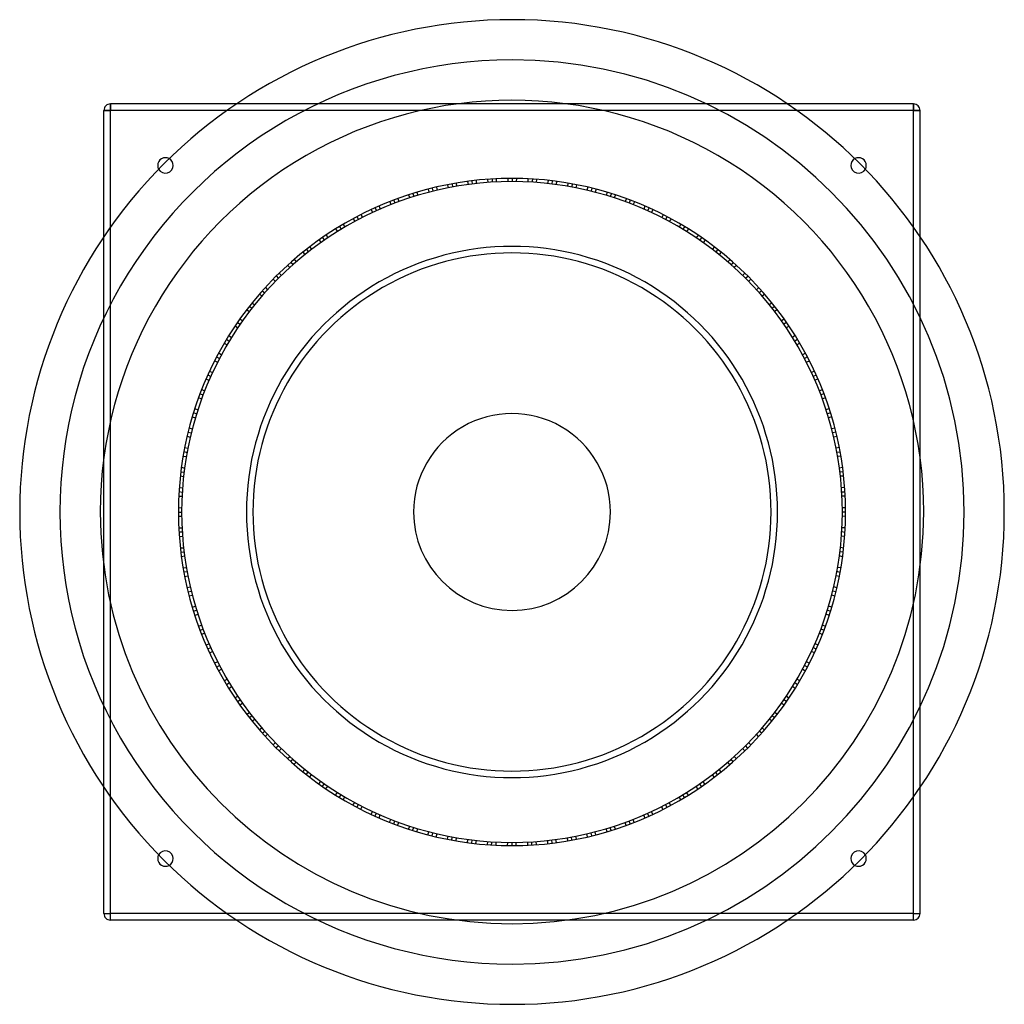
# Model space of a CAD drawing. Header units: millimetres. Extents: x -380 to 380, y -380 to 380.
import ezdxf

# ---------------------------------------------------------------- set-up
doc = ezdxf.new("R2010")
doc.units = ezdxf.units.MM
doc.layers.add('HIDDEN', color=7, linetype='Continuous')
doc.layers.add('THICK', color=7, linetype='Continuous')

msp = doc.modelspace()

# ---------------------------------------------------------------- linework, layer by layer
at = {"layer": 'HIDDEN'}
for p, q in [((-310, 315), (-310, 315)), ((-310, 310), (-310, 315)), ((212.54, 315), (-212.54, 315)), ((310, 315), (310, 315)), ((310, 310), (310, 315)), ((-315, 310), (-310, 310)), ((-315, 310), (-315, 310)), ((-310, -310), (-310, 310)), ((310, 310), (-310, 310)), ((219.77, 310), (-219.77, 310)), ((310, -310), (310, 310)), ((310, 310), (315, 310)), ((315, 310), (315, 310)), ((-58.19, 250.84), (-57.89, 248.34)), ((-58.19, 250.84), (-57.89, 248.34)), ((-49.76, 252.65), (-49.16, 250.22)), ((-49.76, 252.65), (-49.16, 250.22)), ((-49.76, 252.65), (-49.16, 250.22)), ((-46.25, 253.31), (-45.95, 250.83)), ((-46.25, 253.31), (-45.95, 250.83)), ((-46.25, 253.31), (-45.95, 250.83)), ((-46.25, 253.31), (-45.95, 250.83)), ((-43.07, 253.87), (-42.77, 251.39)), ((-43.07, 253.87), (-42.77, 251.39)), ((-43.07, 253.87), (-42.77, 251.39)), ((-34.24, 255.21), (-33.94, 252.73)), ((-34.24, 255.21), (-33.94, 252.73)), ((-31.04, 255.62), (-30.74, 253.14)), ((-31.04, 255.62), (-30.74, 253.14)), ((-31.04, 255.62), (-30.74, 253.14)), ((-31.04, 255.62), (-30.74, 253.14)), ((-31.04, 255.62), (-30.74, 253.14)), ((-31.04, 255.62), (-30.74, 253.14)), ((-27.54, 256.02), (-27.54, 253.51)), ((-27.54, 256.02), (-27.54, 253.51)), ((-18.94, 256.8), (-18.64, 254.32)), ((-18.94, 256.8), (-18.64, 254.32)), ((-18.94, 256.8), (-18.64, 254.32)), ((-15.38, 257.04), (-15.38, 254.54)), ((-15.38, 257.04), (-15.38, 254.54)), ((-15.38, 257.04), (-15.38, 254.54)), ((-15.38, 257.04), (-15.38, 254.54)), ((-12.15, 257.21), (-12.15, 254.71)), ((-12.15, 257.21), (-12.15, 254.71)), ((-12.15, 257.21), (-12.15, 254.71)), ((-3.23, 257.48), (-3.23, 254.98)), ((-3.23, 257.48), (-3.23, 254.98)), ((0, 257.5), (0, 255)), ((0, 257.5), (0, 255)), ((0, 257.5), (0, 255)), ((0, 257.5), (0, 255)), ((0, 257.5), (0, 255)), ((0, 257.5), (0, 255)), ((3.53, 257.48), (3.22, 254.98)), ((3.53, 257.48), (3.22, 254.98)), ((12.15, 257.21), (12.15, 254.71)), ((12.15, 257.21), (12.15, 254.71)), ((12.15, 257.21), (12.15, 254.71)), ((15.71, 257.02), (15.41, 254.53)), ((15.71, 257.02), (15.41, 254.53)), ((15.71, 257.02), (15.41, 254.53)), ((15.71, 257.02), (15.41, 254.53)), ((18.94, 256.8), (18.64, 254.32)), ((18.94, 256.8), (18.64, 254.32)), ((18.94, 256.8), (18.64, 254.32)), ((27.83, 255.99), (27.53, 253.51)), ((27.83, 255.99), (27.53, 253.51)), ((31.04, 255.62), (30.74, 253.14)), ((31.04, 255.62), (30.74, 253.14)), ((31.04, 255.62), (30.74, 253.14)), ((31.04, 255.62), (30.74, 253.14)), ((31.04, 255.62), (30.74, 253.14)), ((31.04, 255.62), (30.74, 253.14)), ((34.54, 255.17), (33.93, 252.73)), ((34.54, 255.17), (33.93, 252.73)), ((43.07, 253.87), (42.77, 251.39)), ((43.07, 253.87), (42.77, 251.39)), ((43.07, 253.87), (42.77, 251.39)), ((46.58, 253.25), (45.98, 250.82)), ((46.58, 253.25), (45.98, 250.82)), ((46.58, 253.25), (45.98, 250.82)), ((46.58, 253.25), (45.98, 250.82)), ((49.76, 252.65), (49.16, 250.22)), ((49.76, 252.65), (49.16, 250.22)), ((49.76, 252.65), (49.16, 250.22)), ((-79.85, 244.81), (-78.96, 242.47)), ((-79.85, 244.81), (-78.96, 242.47)), ((-79.85, 244.81), (-78.96, 242.47)), ((-76.45, 245.89), (-75.85, 243.46)), ((-76.45, 245.89), (-75.85, 243.46)), ((-76.45, 245.89), (-75.85, 243.46)), ((-76.45, 245.89), (-75.85, 243.46)), ((-73.35, 246.83), (-72.76, 244.4)), ((-73.35, 246.83), (-72.76, 244.4)), ((-73.35, 246.83), (-72.76, 244.4)), ((-64.76, 249.22), (-64.16, 246.8)), ((-64.76, 249.22), (-64.16, 246.8)), ((-61.62, 250.02), (-61.03, 247.59)), ((-61.62, 250.02), (-61.03, 247.59)), ((-61.62, 250.02), (-61.03, 247.59)), ((-61.62, 250.02), (-61.03, 247.59)), ((-61.62, 250.02), (-61.03, 247.59)), ((-61.62, 250.02), (-61.03, 247.59)), ((58.48, 250.77), (57.88, 248.34)), ((58.48, 250.77), (57.88, 248.34)), ((61.62, 250.02), (61.03, 247.59)), ((61.62, 250.02), (61.03, 247.59)), ((61.62, 250.02), (61.03, 247.59)), ((61.62, 250.02), (61.03, 247.59)), ((61.62, 250.02), (61.03, 247.59)), ((61.62, 250.02), (61.03, 247.59)), ((65.04, 249.15), (64.15, 246.8)), ((65.04, 249.15), (64.15, 246.8)), ((73.35, 246.83), (72.76, 244.4)), ((73.35, 246.83), (72.76, 244.4)), ((73.35, 246.83), (72.76, 244.4)), ((76.76, 245.79), (75.88, 243.45)), ((76.76, 245.79), (75.88, 243.45)), ((76.76, 245.79), (75.88, 243.45)), ((76.76, 245.79), (75.88, 243.45)), ((79.85, 244.81), (78.96, 242.47)), ((79.85, 244.81), (78.96, 242.47)), ((79.85, 244.81), (78.96, 242.47)), ((-102.57, 236.19), (-101.68, 233.85)), ((-102.57, 236.19), (-101.68, 233.85)), ((-102.57, 236.19), (-101.68, 233.85)), ((-94.32, 239.6), (-93.44, 237.26)), ((-94.32, 239.6), (-93.44, 237.26)), ((-91.31, 240.77), (-90.42, 238.43)), ((-91.31, 240.77), (-90.42, 238.43)), ((-91.31, 240.77), (-90.42, 238.43)), ((-91.31, 240.77), (-90.42, 238.43)), ((-91.31, 240.77), (-90.42, 238.43)), ((-91.31, 240.77), (-90.42, 238.43)), ((-88.01, 241.99), (-87.4, 239.55)), ((-88.01, 241.99), (-87.4, 239.55)), ((88.28, 241.89), (87.4, 239.56)), ((88.28, 241.89), (87.4, 239.56)), ((91.31, 240.77), (90.42, 238.43)), ((91.31, 240.77), (90.42, 238.43)), ((91.31, 240.77), (90.42, 238.43)), ((91.31, 240.77), (90.42, 238.43)), ((91.31, 240.77), (90.42, 238.43)), ((91.31, 240.77), (90.42, 238.43)), ((94.6, 239.49), (93.43, 237.27)), ((94.6, 239.49), (93.43, 237.27)), ((102.57, 236.19), (101.68, 233.85)), ((102.57, 236.19), (101.68, 233.85)), ((102.57, 236.19), (101.68, 233.85)), ((-119.67, 228), (-118.5, 225.79)), ((-119.67, 228), (-118.5, 225.79)), ((-119.67, 228), (-118.5, 225.79)), ((-119.67, 228), (-118.5, 225.79)), ((-119.67, 228), (-118.5, 225.79)), ((-119.67, 228), (-118.5, 225.79)), ((-116.53, 229.62), (-115.64, 227.27)), ((-116.53, 229.62), (-115.64, 227.27)), ((-108.77, 233.4), (-107.61, 231.18)), ((-108.77, 233.4), (-107.61, 231.18)), ((-108.77, 233.4), (-107.61, 231.18)), ((-105.53, 234.88), (-104.64, 232.54)), ((-105.53, 234.88), (-104.64, 232.54)), ((-105.53, 234.88), (-104.64, 232.54)), ((-105.53, 234.88), (-104.64, 232.54)), ((105.83, 234.75), (104.67, 232.53)), ((105.83, 234.75), (104.67, 232.53)), ((105.83, 234.75), (104.67, 232.53)), ((105.83, 234.75), (104.67, 232.53)), ((108.77, 233.4), (107.61, 231.18)), ((108.77, 233.4), (107.61, 231.18)), ((108.77, 233.4), (107.61, 231.18)), ((116.8, 229.49), (115.63, 227.27)), ((116.8, 229.49), (115.63, 227.27)), ((119.67, 228), (118.5, 225.79)), ((119.67, 228), (118.5, 225.79)), ((119.67, 228), (118.5, 225.79)), ((119.67, 228), (118.5, 225.79)), ((119.67, 228), (118.5, 225.79)), ((119.67, 228), (118.5, 225.79)), ((-133.07, 220.45), (-131.91, 218.23)), ((-133.07, 220.45), (-131.91, 218.23)), ((-133.07, 220.45), (-131.91, 218.23)), ((-133.07, 220.45), (-131.91, 218.23)), ((-130.29, 222.1), (-129.13, 219.89)), ((-130.29, 222.1), (-129.13, 219.89)), ((-130.29, 222.1), (-129.13, 219.89)), ((-122.52, 226.49), (-121.36, 224.27)), ((-122.52, 226.49), (-121.36, 224.27)), ((122.78, 226.35), (121.35, 224.28)), ((122.78, 226.35), (121.35, 224.28)), ((130.29, 222.1), (129.13, 219.89)), ((130.29, 222.1), (129.13, 219.89)), ((130.29, 222.1), (129.13, 219.89)), ((-310, -219.77), (-310, 219.77)), ((-143.36, 213.9), (-142.19, 211.67)), ((-143.36, 213.9), (-142.19, 211.67)), ((-136.11, 218.59), (-134.69, 216.53)), ((-136.11, 218.59), (-134.69, 216.53)), ((-136.11, 218.59), (-134.69, 216.53)), ((133.36, 220.28), (131.93, 218.22)), ((133.36, 220.28), (131.93, 218.22)), ((133.36, 220.28), (131.93, 218.22)), ((133.36, 220.28), (131.93, 218.22)), ((136.11, 218.59), (134.69, 216.53)), ((136.11, 218.59), (134.69, 216.53)), ((136.11, 218.59), (134.69, 216.53)), ((143.61, 213.74), (142.19, 211.68)), ((143.61, 213.74), (142.19, 211.68)), ((310, -219.77), (310, 219.77)), ((-315, -212.54), (-315, 212.54)), ((-148.92, 210.07), (-147.5, 208.01)), ((-148.92, 210.07), (-147.5, 208.01)), ((-146.28, 211.92), (-144.86, 209.86)), ((-146.28, 211.92), (-144.86, 209.86)), ((-146.28, 211.92), (-144.86, 209.86)), ((-146.28, 211.92), (-144.86, 209.86)), ((-146.28, 211.92), (-144.86, 209.86)), ((-146.28, 211.92), (-144.86, 209.86)), ((146.28, 211.92), (144.86, 209.86)), ((146.28, 211.92), (144.86, 209.86)), ((146.28, 211.92), (144.86, 209.86)), ((146.28, 211.92), (144.86, 209.86)), ((146.28, 211.92), (144.86, 209.86)), ((146.28, 211.92), (144.86, 209.86)), ((149.16, 209.9), (147.5, 208.01)), ((149.16, 209.9), (147.5, 208.01)), ((315, -212.54), (315, 212.54)), ((-161.47, 200.59), (-159.81, 198.71)), ((-161.47, 200.59), (-159.81, 198.71)), ((-161.47, 200.59), (-159.81, 198.71)), ((-158.68, 202.8), (-157.25, 200.74)), ((-158.68, 202.8), (-157.25, 200.74)), ((-158.68, 202.8), (-157.25, 200.74)), ((-158.68, 202.8), (-157.25, 200.74)), ((-156.11, 204.78), (-154.69, 202.72)), ((-156.11, 204.78), (-154.69, 202.72)), ((-156.11, 204.78), (-154.69, 202.72)), ((156.11, 204.78), (154.69, 202.72)), ((156.11, 204.78), (154.69, 202.72)), ((156.11, 204.78), (154.69, 202.72)), ((158.93, 202.6), (157.27, 200.72)), ((158.93, 202.6), (157.27, 200.72)), ((158.93, 202.6), (157.27, 200.72)), ((158.93, 202.6), (157.27, 200.72)), ((161.47, 200.59), (159.81, 198.71)), ((161.47, 200.59), (159.81, 198.71)), ((161.47, 200.59), (159.81, 198.71)), ((-173.16, 190.58), (-171.5, 188.71)), ((-173.16, 190.58), (-171.5, 188.71)), ((-170.75, 192.74), (-169.1, 190.87)), ((-170.75, 192.74), (-169.1, 190.87)), ((-170.75, 192.74), (-169.1, 190.87)), ((-170.75, 192.74), (-169.1, 190.87)), ((-170.75, 192.74), (-169.1, 190.87)), ((-170.75, 192.74), (-169.1, 190.87)), ((-168.1, 195.06), (-166.67, 192.99)), ((-168.1, 195.06), (-166.67, 192.99)), ((168.32, 194.87), (166.66, 193)), ((168.32, 194.87), (166.66, 193)), ((170.75, 192.74), (169.1, 190.87)), ((170.75, 192.74), (169.1, 190.87)), ((170.75, 192.74), (169.1, 190.87)), ((170.75, 192.74), (169.1, 190.87)), ((170.75, 192.74), (169.1, 190.87)), ((170.75, 192.74), (169.1, 190.87)), ((173.38, 190.39), (171.49, 188.72)), ((173.38, 190.39), (171.49, 188.72)), ((-179.66, 184.47), (-178, 182.59)), ((-179.66, 184.47), (-178, 182.59)), ((-179.66, 184.47), (-178, 182.59)), ((179.66, 184.47), (178, 182.59)), ((179.66, 184.47), (178, 182.59)), ((179.66, 184.47), (178, 182.59)), ((-184.47, 179.66), (-182.59, 178)), ((-184.47, 179.66), (-182.59, 178)), ((-184.47, 179.66), (-182.59, 178)), ((-181.96, 182.2), (-180.3, 180.32)), ((-181.96, 182.2), (-180.3, 180.32)), ((-181.96, 182.2), (-180.3, 180.32)), ((-181.96, 182.2), (-180.3, 180.32)), ((182.2, 181.96), (180.32, 180.3)), ((182.2, 181.96), (180.32, 180.3)), ((182.2, 181.96), (180.32, 180.3)), ((182.2, 181.96), (180.32, 180.3)), ((184.47, 179.66), (182.59, 178)), ((184.47, 179.66), (182.59, 178)), ((184.47, 179.66), (182.59, 178)), ((-194.87, 168.32), (-193, 166.66)), ((-194.87, 168.32), (-193, 166.66)), ((-192.74, 170.75), (-190.87, 169.1)), ((-192.74, 170.75), (-190.87, 169.1)), ((-192.74, 170.75), (-190.87, 169.1)), ((-192.74, 170.75), (-190.87, 169.1)), ((-192.74, 170.75), (-190.87, 169.1)), ((-192.74, 170.75), (-190.87, 169.1)), ((-190.39, 173.38), (-188.72, 171.49)), ((-190.39, 173.38), (-188.72, 171.49)), ((190.58, 173.16), (188.71, 171.5)), ((190.58, 173.16), (188.71, 171.5)), ((192.74, 170.75), (190.87, 169.1)), ((192.74, 170.75), (190.87, 169.1)), ((192.74, 170.75), (190.87, 169.1)), ((192.74, 170.75), (190.87, 169.1)), ((192.74, 170.75), (190.87, 169.1)), ((192.74, 170.75), (190.87, 169.1)), ((195.06, 168.1), (192.99, 166.67)), ((195.06, 168.1), (192.99, 166.67)), ((-200.59, 161.47), (-198.71, 159.81)), ((-200.59, 161.47), (-198.71, 159.81)), ((-200.59, 161.47), (-198.71, 159.81)), ((200.59, 161.47), (198.71, 159.81)), ((200.59, 161.47), (198.71, 159.81)), ((200.59, 161.47), (198.71, 159.81)), ((-204.78, 156.11), (-202.72, 154.69)), ((-204.78, 156.11), (-202.72, 154.69)), ((-204.78, 156.11), (-202.72, 154.69)), ((-202.6, 158.93), (-200.72, 157.27)), ((-202.6, 158.93), (-200.72, 157.27)), ((-202.6, 158.93), (-200.72, 157.27)), ((-202.6, 158.93), (-200.72, 157.27)), ((202.8, 158.68), (200.74, 157.25)), ((202.8, 158.68), (200.74, 157.25)), ((202.8, 158.68), (200.74, 157.25)), ((202.8, 158.68), (200.74, 157.25)), ((204.78, 156.11), (202.72, 154.69)), ((204.78, 156.11), (202.72, 154.69)), ((204.78, 156.11), (202.72, 154.69)), ((-211.92, 146.28), (-209.86, 144.86)), ((-211.92, 146.28), (-209.86, 144.86)), ((-211.92, 146.28), (-209.86, 144.86)), ((-211.92, 146.28), (-209.86, 144.86)), ((-211.92, 146.28), (-209.86, 144.86)), ((-211.92, 146.28), (-209.86, 144.86)), ((-209.9, 149.16), (-208.01, 147.5)), ((-209.9, 149.16), (-208.01, 147.5)), ((210.07, 148.92), (208.01, 147.5)), ((210.07, 148.92), (208.01, 147.5)), ((211.92, 146.28), (209.86, 144.86)), ((211.92, 146.28), (209.86, 144.86)), ((211.92, 146.28), (209.86, 144.86)), ((211.92, 146.28), (209.86, 144.86)), ((211.92, 146.28), (209.86, 144.86)), ((211.92, 146.28), (209.86, 144.86)), ((-213.74, 143.61), (-211.68, 142.19)), ((-213.74, 143.61), (-211.68, 142.19)), ((213.9, 143.36), (211.67, 142.19)), ((213.9, 143.36), (211.67, 142.19)), ((-222.1, 130.29), (-219.89, 129.13)), ((-222.1, 130.29), (-219.89, 129.13)), ((-222.1, 130.29), (-219.89, 129.13)), ((-220.28, 133.36), (-218.22, 131.93)), ((-220.28, 133.36), (-218.22, 131.93)), ((-220.28, 133.36), (-218.22, 131.93)), ((-220.28, 133.36), (-218.22, 131.93)), ((-218.59, 136.11), (-216.53, 134.69)), ((-218.59, 136.11), (-216.53, 134.69)), ((-218.59, 136.11), (-216.53, 134.69)), ((218.59, 136.11), (216.53, 134.69)), ((218.59, 136.11), (216.53, 134.69)), ((218.59, 136.11), (216.53, 134.69)), ((220.45, 133.07), (218.23, 131.91)), ((220.45, 133.07), (218.23, 131.91)), ((220.45, 133.07), (218.23, 131.91)), ((220.45, 133.07), (218.23, 131.91)), ((222.1, 130.29), (219.89, 129.13)), ((222.1, 130.29), (219.89, 129.13)), ((222.1, 130.29), (219.89, 129.13)), ((-226.35, 122.78), (-224.28, 121.35)), ((-226.35, 122.78), (-224.28, 121.35)), ((226.49, 122.52), (224.27, 121.36)), ((226.49, 122.52), (224.27, 121.36)), ((-229.49, 116.8), (-227.27, 115.63)), ((-229.49, 116.8), (-227.27, 115.63)), ((-228, 119.67), (-225.79, 118.5)), ((-228, 119.67), (-225.79, 118.5)), ((-228, 119.67), (-225.79, 118.5)), ((-228, 119.67), (-225.79, 118.5)), ((-228, 119.67), (-225.79, 118.5)), ((-228, 119.67), (-225.79, 118.5)), ((228, 119.67), (225.79, 118.5)), ((228, 119.67), (225.79, 118.5)), ((228, 119.67), (225.79, 118.5)), ((228, 119.67), (225.79, 118.5)), ((228, 119.67), (225.79, 118.5)), ((228, 119.67), (225.79, 118.5)), ((229.62, 116.53), (227.27, 115.64)), ((229.62, 116.53), (227.27, 115.64)), ((-233.4, 108.77), (-231.18, 107.61)), ((-233.4, 108.77), (-231.18, 107.61)), ((-233.4, 108.77), (-231.18, 107.61)), ((233.4, 108.77), (231.18, 107.61)), ((233.4, 108.77), (231.18, 107.61)), ((233.4, 108.77), (231.18, 107.61)), ((-236.19, 102.57), (-233.85, 101.68)), ((-236.19, 102.57), (-233.85, 101.68)), ((-236.19, 102.57), (-233.85, 101.68)), ((-234.75, 105.83), (-232.53, 104.67)), ((-234.75, 105.83), (-232.53, 104.67)), ((-234.75, 105.83), (-232.53, 104.67)), ((-234.75, 105.83), (-232.53, 104.67)), ((234.88, 105.53), (232.54, 104.64)), ((234.88, 105.53), (232.54, 104.64)), ((234.88, 105.53), (232.54, 104.64)), ((234.88, 105.53), (232.54, 104.64)), ((236.19, 102.57), (233.85, 101.68)), ((236.19, 102.57), (233.85, 101.68)), ((236.19, 102.57), (233.85, 101.68)), ((-240.77, 91.31), (-238.43, 90.42)), ((-240.77, 91.31), (-238.43, 90.42)), ((-240.77, 91.31), (-238.43, 90.42)), ((-240.77, 91.31), (-238.43, 90.42)), ((-240.77, 91.31), (-238.43, 90.42)), ((-240.77, 91.31), (-238.43, 90.42)), ((-239.49, 94.6), (-237.27, 93.43)), ((-239.49, 94.6), (-237.27, 93.43)), ((239.6, 94.32), (237.26, 93.44)), ((239.6, 94.32), (237.26, 93.44)), ((240.77, 91.31), (238.43, 90.42)), ((240.77, 91.31), (238.43, 90.42)), ((240.77, 91.31), (238.43, 90.42)), ((240.77, 91.31), (238.43, 90.42)), ((240.77, 91.31), (238.43, 90.42)), ((240.77, 91.31), (238.43, 90.42)), ((-241.89, 88.28), (-239.56, 87.4)), ((-241.89, 88.28), (-239.56, 87.4)), ((241.99, 88.01), (239.55, 87.4)), ((241.99, 88.01), (239.55, 87.4)), ((-245.79, 76.76), (-243.45, 75.88)), ((-245.79, 76.76), (-243.45, 75.88)), ((-245.79, 76.76), (-243.45, 75.88)), ((-245.79, 76.76), (-243.45, 75.88)), ((-244.81, 79.85), (-242.47, 78.96)), ((-244.81, 79.85), (-242.47, 78.96)), ((-244.81, 79.85), (-242.47, 78.96)), ((244.81, 79.85), (242.47, 78.96)), ((244.81, 79.85), (242.47, 78.96)), ((244.81, 79.85), (242.47, 78.96)), ((245.89, 76.45), (243.46, 75.85)), ((245.89, 76.45), (243.46, 75.85)), ((245.89, 76.45), (243.46, 75.85)), ((245.89, 76.45), (243.46, 75.85)), ((-246.83, 73.35), (-244.4, 72.76)), ((-246.83, 73.35), (-244.4, 72.76)), ((-246.83, 73.35), (-244.4, 72.76)), ((246.83, 73.35), (244.4, 72.76)), ((246.83, 73.35), (244.4, 72.76)), ((246.83, 73.35), (244.4, 72.76)), ((-250.02, 61.62), (-247.59, 61.03)), ((-250.02, 61.62), (-247.59, 61.03)), ((-250.02, 61.62), (-247.59, 61.03)), ((-250.02, 61.62), (-247.59, 61.03)), ((-250.02, 61.62), (-247.59, 61.03)), ((-250.02, 61.62), (-247.59, 61.03)), ((-249.15, 65.04), (-246.8, 64.15)), ((-249.15, 65.04), (-246.8, 64.15)), ((249.22, 64.76), (246.8, 64.16)), ((249.22, 64.76), (246.8, 64.16)), ((250.02, 61.62), (247.59, 61.03)), ((250.02, 61.62), (247.59, 61.03)), ((250.02, 61.62), (247.59, 61.03)), ((250.02, 61.62), (247.59, 61.03)), ((250.02, 61.62), (247.59, 61.03)), ((250.02, 61.62), (247.59, 61.03)), ((-250.77, 58.48), (-248.34, 57.88)), ((-250.77, 58.48), (-248.34, 57.88)), ((250.84, 58.19), (248.34, 57.89)), ((250.84, 58.19), (248.34, 57.89)), ((-253.25, 46.58), (-250.82, 45.98)), ((-253.25, 46.58), (-250.82, 45.98)), ((-253.25, 46.58), (-250.82, 45.98)), ((-253.25, 46.58), (-250.82, 45.98)), ((-252.65, 49.76), (-250.22, 49.16)), ((-252.65, 49.76), (-250.22, 49.16)), ((-252.65, 49.76), (-250.22, 49.16)), ((252.65, 49.76), (250.22, 49.16)), ((252.65, 49.76), (250.22, 49.16)), ((252.65, 49.76), (250.22, 49.16)), ((253.31, 46.25), (250.83, 45.95)), ((253.31, 46.25), (250.83, 45.95)), ((253.31, 46.25), (250.83, 45.95)), ((253.31, 46.25), (250.83, 45.95)), ((-253.87, 43.07), (-251.39, 42.77)), ((-253.87, 43.07), (-251.39, 42.77)), ((-253.87, 43.07), (-251.39, 42.77)), ((253.87, 43.07), (251.39, 42.77)), ((253.87, 43.07), (251.39, 42.77)), ((253.87, 43.07), (251.39, 42.77)), ((-255.62, 31.04), (-253.14, 30.74)), ((-255.62, 31.04), (-253.14, 30.74)), ((-255.62, 31.04), (-253.14, 30.74)), ((-255.62, 31.04), (-253.14, 30.74)), ((-255.62, 31.04), (-253.14, 30.74)), ((-255.62, 31.04), (-253.14, 30.74)), ((-255.17, 34.54), (-252.73, 33.93)), ((-255.17, 34.54), (-252.73, 33.93)), ((255.21, 34.24), (252.73, 33.94)), ((255.21, 34.24), (252.73, 33.94)), ((255.62, 31.04), (253.14, 30.74)), ((255.62, 31.04), (253.14, 30.74)), ((255.62, 31.04), (253.14, 30.74)), ((255.62, 31.04), (253.14, 30.74)), ((255.62, 31.04), (253.14, 30.74)), ((255.62, 31.04), (253.14, 30.74)), ((-255.99, 27.83), (-253.51, 27.53)), ((-255.99, 27.83), (-253.51, 27.53)), ((256.02, 27.54), (253.51, 27.54)), ((256.02, 27.54), (253.51, 27.54)), ((-257.02, 15.71), (-254.53, 15.41)), ((-257.02, 15.71), (-254.53, 15.41)), ((-257.02, 15.71), (-254.53, 15.41)), ((-257.02, 15.71), (-254.53, 15.41)), ((-256.8, 18.94), (-254.32, 18.64)), ((-256.8, 18.94), (-254.32, 18.64)), ((-256.8, 18.94), (-254.32, 18.64)), ((256.8, 18.94), (254.32, 18.64)), ((256.8, 18.94), (254.32, 18.64)), ((256.8, 18.94), (254.32, 18.64)), ((257.04, 15.38), (254.54, 15.38)), ((257.04, 15.38), (254.54, 15.38)), ((257.04, 15.38), (254.54, 15.38)), ((257.04, 15.38), (254.54, 15.38)), ((-257.21, 12.15), (-254.71, 12.15)), ((-257.21, 12.15), (-254.71, 12.15)), ((-257.21, 12.15), (-254.71, 12.15)), ((257.21, 12.15), (254.71, 12.15)), ((257.21, 12.15), (254.71, 12.15)), ((257.21, 12.15), (254.71, 12.15)), ((-257.5, 0), (-255, 0)), ((-257.5, 0), (-255, 0)), ((-257.5, 0), (-255, 0)), ((-257.5, 0), (-255, 0)), ((-257.5, 0), (-255, 0)), ((-257.5, 0), (-255, 0)), ((-257.48, 3.53), (-254.98, 3.22)), ((-257.48, 3.53), (-254.98, 3.22)), ((257.48, 3.23), (254.98, 3.23)), ((257.48, 3.23), (254.98, 3.23)), ((-257.48, -3.23), (-254.98, -3.23)), ((-257.48, -3.23), (-254.98, -3.23)), ((257.48, -3.53), (254.98, -3.22)), ((257.48, -3.53), (254.98, -3.22)), ((257.5, 0), (255, 0)), ((257.5, 0), (255, 0)), ((257.5, 0), (255, 0)), ((257.5, 0), (255, 0)), ((257.5, 0), (255, 0)), ((257.5, 0), (255, 0)), ((-257.21, -12.15), (-254.71, -12.15)), ((-257.21, -12.15), (-254.71, -12.15)), ((-257.21, -12.15), (-254.71, -12.15)), ((257.21, -12.15), (254.71, -12.15)), ((257.21, -12.15), (254.71, -12.15)), ((257.21, -12.15), (254.71, -12.15)), ((-257.04, -15.38), (-254.54, -15.38)), ((-257.04, -15.38), (-254.54, -15.38)), ((-257.04, -15.38), (-254.54, -15.38)), ((-257.04, -15.38), (-254.54, -15.38)), ((-256.8, -18.94), (-254.32, -18.64)), ((-256.8, -18.94), (-254.32, -18.64)), ((-256.8, -18.94), (-254.32, -18.64)), ((256.8, -18.94), (254.32, -18.64)), ((256.8, -18.94), (254.32, -18.64)), ((256.8, -18.94), (254.32, -18.64)), ((257.02, -15.71), (254.53, -15.41)), ((257.02, -15.71), (254.53, -15.41)), ((257.02, -15.71), (254.53, -15.41)), ((257.02, -15.71), (254.53, -15.41)), ((-256.02, -27.54), (-253.51, -27.54)), ((-256.02, -27.54), (-253.51, -27.54)), ((255.99, -27.83), (253.51, -27.53)), ((255.99, -27.83), (253.51, -27.53)), ((-255.62, -31.04), (-253.14, -30.74)), ((-255.62, -31.04), (-253.14, -30.74)), ((-255.62, -31.04), (-253.14, -30.74)), ((-255.62, -31.04), (-253.14, -30.74)), ((-255.62, -31.04), (-253.14, -30.74)), ((-255.62, -31.04), (-253.14, -30.74)), ((-255.21, -34.24), (-252.73, -33.94)), ((-255.21, -34.24), (-252.73, -33.94)), ((255.17, -34.54), (252.73, -33.93)), ((255.17, -34.54), (252.73, -33.93)), ((255.62, -31.04), (253.14, -30.74)), ((255.62, -31.04), (253.14, -30.74)), ((255.62, -31.04), (253.14, -30.74)), ((255.62, -31.04), (253.14, -30.74)), ((255.62, -31.04), (253.14, -30.74)), ((255.62, -31.04), (253.14, -30.74)), ((-253.87, -43.07), (-251.39, -42.77)), ((-253.87, -43.07), (-251.39, -42.77)), ((-253.87, -43.07), (-251.39, -42.77)), ((253.87, -43.07), (251.39, -42.77)), ((253.87, -43.07), (251.39, -42.77)), ((253.87, -43.07), (251.39, -42.77)), ((-253.31, -46.25), (-250.83, -45.95)), ((-253.31, -46.25), (-250.83, -45.95)), ((-253.31, -46.25), (-250.83, -45.95)), ((-253.31, -46.25), (-250.83, -45.95)), ((-252.65, -49.76), (-250.22, -49.16)), ((-252.65, -49.76), (-250.22, -49.16)), ((-252.65, -49.76), (-250.22, -49.16)), ((252.65, -49.76), (250.22, -49.16)), ((252.65, -49.76), (250.22, -49.16)), ((252.65, -49.76), (250.22, -49.16)), ((253.25, -46.58), (250.82, -45.98)), ((253.25, -46.58), (250.82, -45.98)), ((253.25, -46.58), (250.82, -45.98)), ((253.25, -46.58), (250.82, -45.98)), ((-250.84, -58.19), (-248.34, -57.89)), ((-250.84, -58.19), (-248.34, -57.89)), ((250.77, -58.48), (248.34, -57.88)), ((250.77, -58.48), (248.34, -57.88)), ((-250.02, -61.62), (-247.59, -61.03)), ((-250.02, -61.62), (-247.59, -61.03)), ((-250.02, -61.62), (-247.59, -61.03)), ((-250.02, -61.62), (-247.59, -61.03)), ((-250.02, -61.62), (-247.59, -61.03)), ((-250.02, -61.62), (-247.59, -61.03)), ((-249.22, -64.76), (-246.8, -64.16)), ((-249.22, -64.76), (-246.8, -64.16)), ((249.15, -65.04), (246.8, -64.15)), ((249.15, -65.04), (246.8, -64.15)), ((250.02, -61.62), (247.59, -61.03)), ((250.02, -61.62), (247.59, -61.03)), ((250.02, -61.62), (247.59, -61.03)), ((250.02, -61.62), (247.59, -61.03)), ((250.02, -61.62), (247.59, -61.03)), ((250.02, -61.62), (247.59, -61.03)), ((-246.83, -73.35), (-244.4, -72.76)), ((-246.83, -73.35), (-244.4, -72.76)), ((-246.83, -73.35), (-244.4, -72.76)), ((-245.89, -76.45), (-243.46, -75.85)), ((-245.89, -76.45), (-243.46, -75.85)), ((-245.89, -76.45), (-243.46, -75.85)), ((-245.89, -76.45), (-243.46, -75.85)), ((245.79, -76.76), (243.45, -75.88)), ((245.79, -76.76), (243.45, -75.88)), ((245.79, -76.76), (243.45, -75.88)), ((245.79, -76.76), (243.45, -75.88)), ((246.83, -73.35), (244.4, -72.76)), ((246.83, -73.35), (244.4, -72.76)), ((246.83, -73.35), (244.4, -72.76)), ((-244.81, -79.85), (-242.47, -78.96)), ((-244.81, -79.85), (-242.47, -78.96)), ((-244.81, -79.85), (-242.47, -78.96)), ((244.81, -79.85), (242.47, -78.96)), ((244.81, -79.85), (242.47, -78.96)), ((244.81, -79.85), (242.47, -78.96)), ((-241.99, -88.01), (-239.55, -87.4)), ((-241.99, -88.01), (-239.55, -87.4)), ((-240.77, -91.31), (-238.43, -90.42)), ((-240.77, -91.31), (-238.43, -90.42)), ((-240.77, -91.31), (-238.43, -90.42)), ((-240.77, -91.31), (-238.43, -90.42)), ((-240.77, -91.31), (-238.43, -90.42)), ((-240.77, -91.31), (-238.43, -90.42)), ((240.77, -91.31), (238.43, -90.42)), ((240.77, -91.31), (238.43, -90.42)), ((240.77, -91.31), (238.43, -90.42)), ((240.77, -91.31), (238.43, -90.42)), ((240.77, -91.31), (238.43, -90.42)), ((240.77, -91.31), (238.43, -90.42)), ((241.89, -88.28), (239.56, -87.4)), ((241.89, -88.28), (239.56, -87.4)), ((-239.6, -94.32), (-237.26, -93.44)), ((-239.6, -94.32), (-237.26, -93.44)), ((239.49, -94.6), (237.27, -93.43)), ((239.49, -94.6), (237.27, -93.43)), ((-236.19, -102.57), (-233.85, -101.68)), ((-236.19, -102.57), (-233.85, -101.68)), ((-236.19, -102.57), (-233.85, -101.68)), ((-234.88, -105.53), (-232.54, -104.64)), ((-234.88, -105.53), (-232.54, -104.64)), ((-234.88, -105.53), (-232.54, -104.64)), ((-234.88, -105.53), (-232.54, -104.64)), ((234.75, -105.83), (232.53, -104.67)), ((234.75, -105.83), (232.53, -104.67)), ((234.75, -105.83), (232.53, -104.67)), ((234.75, -105.83), (232.53, -104.67)), ((236.19, -102.57), (233.85, -101.68)), ((236.19, -102.57), (233.85, -101.68)), ((236.19, -102.57), (233.85, -101.68)), ((-233.4, -108.77), (-231.18, -107.61)), ((-233.4, -108.77), (-231.18, -107.61)), ((-233.4, -108.77), (-231.18, -107.61)), ((233.4, -108.77), (231.18, -107.61)), ((233.4, -108.77), (231.18, -107.61)), ((233.4, -108.77), (231.18, -107.61)), ((-229.62, -116.53), (-227.27, -115.64)), ((-229.62, -116.53), (-227.27, -115.64)), ((-228, -119.67), (-225.79, -118.5)), ((-228, -119.67), (-225.79, -118.5)), ((-228, -119.67), (-225.79, -118.5)), ((-228, -119.67), (-225.79, -118.5)), ((-228, -119.67), (-225.79, -118.5)), ((-228, -119.67), (-225.79, -118.5)), ((-226.49, -122.52), (-224.27, -121.36)), ((-226.49, -122.52), (-224.27, -121.36)), ((226.35, -122.78), (224.28, -121.35)), ((226.35, -122.78), (224.28, -121.35)), ((228, -119.67), (225.79, -118.5)), ((228, -119.67), (225.79, -118.5)), ((228, -119.67), (225.79, -118.5)), ((228, -119.67), (225.79, -118.5)), ((228, -119.67), (225.79, -118.5)), ((228, -119.67), (225.79, -118.5)), ((229.49, -116.8), (227.27, -115.63)), ((229.49, -116.8), (227.27, -115.63)), ((-222.1, -130.29), (-219.89, -129.13)), ((-222.1, -130.29), (-219.89, -129.13)), ((-222.1, -130.29), (-219.89, -129.13)), ((222.1, -130.29), (219.89, -129.13)), ((222.1, -130.29), (219.89, -129.13)), ((222.1, -130.29), (219.89, -129.13)), ((-220.45, -133.07), (-218.23, -131.91)), ((-220.45, -133.07), (-218.23, -131.91)), ((-220.45, -133.07), (-218.23, -131.91)), ((-220.45, -133.07), (-218.23, -131.91)), ((-218.59, -136.11), (-216.53, -134.69)), ((-218.59, -136.11), (-216.53, -134.69)), ((-218.59, -136.11), (-216.53, -134.69)), ((218.59, -136.11), (216.53, -134.69)), ((218.59, -136.11), (216.53, -134.69)), ((218.59, -136.11), (216.53, -134.69)), ((220.28, -133.36), (218.22, -131.93)), ((220.28, -133.36), (218.22, -131.93)), ((220.28, -133.36), (218.22, -131.93)), ((220.28, -133.36), (218.22, -131.93)), ((-213.9, -143.36), (-211.67, -142.19)), ((-213.9, -143.36), (-211.67, -142.19)), ((213.74, -143.61), (211.68, -142.19)), ((213.74, -143.61), (211.68, -142.19)), ((-211.92, -146.28), (-209.86, -144.86)), ((-211.92, -146.28), (-209.86, -144.86)), ((-211.92, -146.28), (-209.86, -144.86)), ((-211.92, -146.28), (-209.86, -144.86)), ((-211.92, -146.28), (-209.86, -144.86)), ((-211.92, -146.28), (-209.86, -144.86)), ((-210.07, -148.92), (-208.01, -147.5)), ((-210.07, -148.92), (-208.01, -147.5)), ((209.9, -149.16), (208.01, -147.5)), ((209.9, -149.16), (208.01, -147.5)), ((211.92, -146.28), (209.86, -144.86)), ((211.92, -146.28), (209.86, -144.86)), ((211.92, -146.28), (209.86, -144.86)), ((211.92, -146.28), (209.86, -144.86)), ((211.92, -146.28), (209.86, -144.86)), ((211.92, -146.28), (209.86, -144.86)), ((-204.78, -156.11), (-202.72, -154.69)), ((-204.78, -156.11), (-202.72, -154.69)), ((-204.78, -156.11), (-202.72, -154.69)), ((-202.8, -158.68), (-200.74, -157.25)), ((-202.8, -158.68), (-200.74, -157.25)), ((-202.8, -158.68), (-200.74, -157.25)), ((-202.8, -158.68), (-200.74, -157.25)), ((202.6, -158.93), (200.72, -157.27)), ((202.6, -158.93), (200.72, -157.27)), ((202.6, -158.93), (200.72, -157.27)), ((202.6, -158.93), (200.72, -157.27)), ((204.78, -156.11), (202.72, -154.69)), ((204.78, -156.11), (202.72, -154.69)), ((204.78, -156.11), (202.72, -154.69)), ((-200.59, -161.47), (-198.71, -159.81)), ((-200.59, -161.47), (-198.71, -159.81)), ((-200.59, -161.47), (-198.71, -159.81)), ((-195.06, -168.1), (-192.99, -166.67)), ((-195.06, -168.1), (-192.99, -166.67)), ((194.87, -168.32), (193, -166.66)), ((194.87, -168.32), (193, -166.66)), ((200.59, -161.47), (198.71, -159.81)), ((200.59, -161.47), (198.71, -159.81)), ((200.59, -161.47), (198.71, -159.81)), ((-192.74, -170.75), (-190.87, -169.1)), ((-192.74, -170.75), (-190.87, -169.1)), ((-192.74, -170.75), (-190.87, -169.1)), ((-192.74, -170.75), (-190.87, -169.1)), ((-192.74, -170.75), (-190.87, -169.1)), ((-192.74, -170.75), (-190.87, -169.1)), ((-190.58, -173.16), (-188.71, -171.5)), ((-190.58, -173.16), (-188.71, -171.5)), ((190.39, -173.38), (188.72, -171.49)), ((190.39, -173.38), (188.72, -171.49)), ((192.74, -170.75), (190.87, -169.1)), ((192.74, -170.75), (190.87, -169.1)), ((192.74, -170.75), (190.87, -169.1)), ((192.74, -170.75), (190.87, -169.1)), ((192.74, -170.75), (190.87, -169.1)), ((192.74, -170.75), (190.87, -169.1)), ((-184.47, -179.66), (-182.59, -178)), ((-184.47, -179.66), (-182.59, -178)), ((-184.47, -179.66), (-182.59, -178)), ((-182.2, -181.96), (-180.32, -180.3)), ((-182.2, -181.96), (-180.32, -180.3)), ((-182.2, -181.96), (-180.32, -180.3)), ((-182.2, -181.96), (-180.32, -180.3)), ((181.96, -182.2), (180.3, -180.32)), ((181.96, -182.2), (180.3, -180.32)), ((181.96, -182.2), (180.3, -180.32)), ((181.96, -182.2), (180.3, -180.32)), ((184.47, -179.66), (182.59, -178)), ((184.47, -179.66), (182.59, -178)), ((184.47, -179.66), (182.59, -178)), ((-179.66, -184.47), (-178, -182.59)), ((-179.66, -184.47), (-178, -182.59)), ((-179.66, -184.47), (-178, -182.59)), ((-173.38, -190.39), (-171.49, -188.72)), ((-173.38, -190.39), (-171.49, -188.72)), ((173.16, -190.58), (171.5, -188.71)), ((173.16, -190.58), (171.5, -188.71)), ((179.66, -184.47), (178, -182.59)), ((179.66, -184.47), (178, -182.59)), ((179.66, -184.47), (178, -182.59)), ((-170.75, -192.74), (-169.1, -190.87)), ((-170.75, -192.74), (-169.1, -190.87)), ((-170.75, -192.74), (-169.1, -190.87)), ((-170.75, -192.74), (-169.1, -190.87)), ((-170.75, -192.74), (-169.1, -190.87)), ((-170.75, -192.74), (-169.1, -190.87)), ((-168.32, -194.87), (-166.66, -193)), ((-168.32, -194.87), (-166.66, -193)), ((168.1, -195.06), (166.67, -192.99)), ((168.1, -195.06), (166.67, -192.99)), ((170.75, -192.74), (169.1, -190.87)), ((170.75, -192.74), (169.1, -190.87)), ((170.75, -192.74), (169.1, -190.87)), ((170.75, -192.74), (169.1, -190.87)), ((170.75, -192.74), (169.1, -190.87)), ((170.75, -192.74), (169.1, -190.87)), ((-161.47, -200.59), (-159.81, -198.71)), ((-161.47, -200.59), (-159.81, -198.71)), ((-161.47, -200.59), (-159.81, -198.71)), ((-158.93, -202.6), (-157.27, -200.72)), ((-158.93, -202.6), (-157.27, -200.72)), ((-158.93, -202.6), (-157.27, -200.72)), ((-158.93, -202.6), (-157.27, -200.72)), ((-156.11, -204.78), (-154.69, -202.72)), ((-156.11, -204.78), (-154.69, -202.72)), ((-156.11, -204.78), (-154.69, -202.72)), ((156.11, -204.78), (154.69, -202.72)), ((156.11, -204.78), (154.69, -202.72)), ((156.11, -204.78), (154.69, -202.72)), ((158.68, -202.8), (157.25, -200.74)), ((158.68, -202.8), (157.25, -200.74)), ((158.68, -202.8), (157.25, -200.74)), ((158.68, -202.8), (157.25, -200.74)), ((161.47, -200.59), (159.81, -198.71)), ((161.47, -200.59), (159.81, -198.71)), ((161.47, -200.59), (159.81, -198.71)), ((-149.16, -209.9), (-147.5, -208.01)), ((-149.16, -209.9), (-147.5, -208.01)), ((-146.28, -211.92), (-144.86, -209.86)), ((-146.28, -211.92), (-144.86, -209.86)), ((-146.28, -211.92), (-144.86, -209.86)), ((-146.28, -211.92), (-144.86, -209.86)), ((-146.28, -211.92), (-144.86, -209.86)), ((-146.28, -211.92), (-144.86, -209.86)), ((-143.61, -213.74), (-142.19, -211.68)), ((-143.61, -213.74), (-142.19, -211.68)), ((143.36, -213.9), (142.19, -211.67)), ((143.36, -213.9), (142.19, -211.67)), ((146.28, -211.92), (144.86, -209.86)), ((146.28, -211.92), (144.86, -209.86)), ((146.28, -211.92), (144.86, -209.86)), ((146.28, -211.92), (144.86, -209.86)), ((146.28, -211.92), (144.86, -209.86)), ((146.28, -211.92), (144.86, -209.86)), ((148.92, -210.07), (147.5, -208.01)), ((148.92, -210.07), (147.5, -208.01)), ((-136.11, -218.59), (-134.69, -216.53)), ((-136.11, -218.59), (-134.69, -216.53)), ((-136.11, -218.59), (-134.69, -216.53)), ((-133.36, -220.28), (-131.93, -218.22)), ((-133.36, -220.28), (-131.93, -218.22)), ((-133.36, -220.28), (-131.93, -218.22)), ((-133.36, -220.28), (-131.93, -218.22)), ((-130.29, -222.1), (-129.13, -219.89)), ((-130.29, -222.1), (-129.13, -219.89)), ((-130.29, -222.1), (-129.13, -219.89)), ((130.29, -222.1), (129.13, -219.89)), ((130.29, -222.1), (129.13, -219.89)), ((130.29, -222.1), (129.13, -219.89)), ((133.07, -220.45), (131.91, -218.23)), ((133.07, -220.45), (131.91, -218.23)), ((133.07, -220.45), (131.91, -218.23)), ((133.07, -220.45), (131.91, -218.23)), ((136.11, -218.59), (134.69, -216.53)), ((136.11, -218.59), (134.69, -216.53)), ((136.11, -218.59), (134.69, -216.53)), ((-122.78, -226.35), (-121.35, -224.28)), ((-122.78, -226.35), (-121.35, -224.28)), ((-119.67, -228), (-118.5, -225.79)), ((-119.67, -228), (-118.5, -225.79)), ((-119.67, -228), (-118.5, -225.79)), ((-119.67, -228), (-118.5, -225.79)), ((-119.67, -228), (-118.5, -225.79)), ((-119.67, -228), (-118.5, -225.79)), ((-116.8, -229.49), (-115.63, -227.27)), ((-116.8, -229.49), (-115.63, -227.27)), ((116.53, -229.62), (115.64, -227.27)), ((116.53, -229.62), (115.64, -227.27)), ((119.67, -228), (118.5, -225.79)), ((119.67, -228), (118.5, -225.79)), ((119.67, -228), (118.5, -225.79)), ((119.67, -228), (118.5, -225.79)), ((119.67, -228), (118.5, -225.79)), ((119.67, -228), (118.5, -225.79)), ((122.52, -226.49), (121.36, -224.27)), ((122.52, -226.49), (121.36, -224.27)), ((-108.77, -233.4), (-107.61, -231.18)), ((-108.77, -233.4), (-107.61, -231.18)), ((-108.77, -233.4), (-107.61, -231.18)), ((-105.83, -234.75), (-104.67, -232.53)), ((-105.83, -234.75), (-104.67, -232.53)), ((-105.83, -234.75), (-104.67, -232.53)), ((-105.83, -234.75), (-104.67, -232.53)), ((-102.57, -236.19), (-101.68, -233.85)), ((-102.57, -236.19), (-101.68, -233.85)), ((-102.57, -236.19), (-101.68, -233.85)), ((102.57, -236.19), (101.68, -233.85)), ((102.57, -236.19), (101.68, -233.85)), ((102.57, -236.19), (101.68, -233.85)), ((105.53, -234.88), (104.64, -232.54)), ((105.53, -234.88), (104.64, -232.54)), ((105.53, -234.88), (104.64, -232.54)), ((105.53, -234.88), (104.64, -232.54)), ((108.77, -233.4), (107.61, -231.18)), ((108.77, -233.4), (107.61, -231.18)), ((108.77, -233.4), (107.61, -231.18)), ((-94.6, -239.49), (-93.43, -237.27)), ((-94.6, -239.49), (-93.43, -237.27)), ((-91.31, -240.77), (-90.42, -238.43)), ((-91.31, -240.77), (-90.42, -238.43)), ((-91.31, -240.77), (-90.42, -238.43)), ((-91.31, -240.77), (-90.42, -238.43)), ((-91.31, -240.77), (-90.42, -238.43)), ((-91.31, -240.77), (-90.42, -238.43)), ((-88.28, -241.89), (-87.4, -239.56)), ((-88.28, -241.89), (-87.4, -239.56)), ((-79.85, -244.81), (-78.96, -242.47)), ((-79.85, -244.81), (-78.96, -242.47)), ((-79.85, -244.81), (-78.96, -242.47)), ((79.85, -244.81), (78.96, -242.47)), ((79.85, -244.81), (78.96, -242.47)), ((79.85, -244.81), (78.96, -242.47)), ((88.01, -241.99), (87.4, -239.55)), ((88.01, -241.99), (87.4, -239.55)), ((91.31, -240.77), (90.42, -238.43)), ((91.31, -240.77), (90.42, -238.43)), ((91.31, -240.77), (90.42, -238.43)), ((91.31, -240.77), (90.42, -238.43)), ((91.31, -240.77), (90.42, -238.43)), ((91.31, -240.77), (90.42, -238.43)), ((94.32, -239.6), (93.44, -237.26)), ((94.32, -239.6), (93.44, -237.26)), ((-76.76, -245.79), (-75.88, -243.45)), ((-76.76, -245.79), (-75.88, -243.45)), ((-76.76, -245.79), (-75.88, -243.45)), ((-76.76, -245.79), (-75.88, -243.45)), ((-73.35, -246.83), (-72.76, -244.4)), ((-73.35, -246.83), (-72.76, -244.4)), ((-73.35, -246.83), (-72.76, -244.4)), ((-65.04, -249.15), (-64.15, -246.8)), ((-65.04, -249.15), (-64.15, -246.8)), ((-61.62, -250.02), (-61.03, -247.59)), ((-61.62, -250.02), (-61.03, -247.59)), ((-61.62, -250.02), (-61.03, -247.59)), ((-61.62, -250.02), (-61.03, -247.59)), ((-61.62, -250.02), (-61.03, -247.59)), ((-61.62, -250.02), (-61.03, -247.59)), ((-58.48, -250.77), (-57.88, -248.34)), ((-58.48, -250.77), (-57.88, -248.34)), ((-49.76, -252.65), (-49.16, -250.22)), ((-49.76, -252.65), (-49.16, -250.22)), ((-49.76, -252.65), (-49.16, -250.22)), ((49.76, -252.65), (49.16, -250.22)), ((49.76, -252.65), (49.16, -250.22)), ((49.76, -252.65), (49.16, -250.22)), ((58.19, -250.84), (57.89, -248.34)), ((58.19, -250.84), (57.89, -248.34)), ((61.62, -250.02), (61.03, -247.59)), ((61.62, -250.02), (61.03, -247.59)), ((61.62, -250.02), (61.03, -247.59)), ((61.62, -250.02), (61.03, -247.59)), ((61.62, -250.02), (61.03, -247.59)), ((61.62, -250.02), (61.03, -247.59)), ((64.76, -249.22), (64.16, -246.8)), ((64.76, -249.22), (64.16, -246.8)), ((73.35, -246.83), (72.76, -244.4)), ((73.35, -246.83), (72.76, -244.4)), ((73.35, -246.83), (72.76, -244.4)), ((76.45, -245.89), (75.85, -243.46)), ((76.45, -245.89), (75.85, -243.46)), ((76.45, -245.89), (75.85, -243.46)), ((76.45, -245.89), (75.85, -243.46)), ((-46.58, -253.25), (-45.98, -250.82)), ((-46.58, -253.25), (-45.98, -250.82)), ((-46.58, -253.25), (-45.98, -250.82)), ((-46.58, -253.25), (-45.98, -250.82)), ((-43.07, -253.87), (-42.77, -251.39)), ((-43.07, -253.87), (-42.77, -251.39)), ((-43.07, -253.87), (-42.77, -251.39)), ((-34.54, -255.17), (-33.93, -252.73)), ((-34.54, -255.17), (-33.93, -252.73)), ((-31.04, -255.62), (-30.74, -253.14)), ((-31.04, -255.62), (-30.74, -253.14)), ((-31.04, -255.62), (-30.74, -253.14)), ((-31.04, -255.62), (-30.74, -253.14)), ((-31.04, -255.62), (-30.74, -253.14)), ((-31.04, -255.62), (-30.74, -253.14)), ((-27.83, -255.99), (-27.53, -253.51)), ((-27.83, -255.99), (-27.53, -253.51)), ((-18.94, -256.8), (-18.64, -254.32)), ((-18.94, -256.8), (-18.64, -254.32)), ((-18.94, -256.8), (-18.64, -254.32)), ((-15.71, -257.02), (-15.41, -254.53)), ((-15.71, -257.02), (-15.41, -254.53)), ((-15.71, -257.02), (-15.41, -254.53)), ((-15.71, -257.02), (-15.41, -254.53)), ((-12.15, -257.21), (-12.15, -254.71)), ((-12.15, -257.21), (-12.15, -254.71)), ((-12.15, -257.21), (-12.15, -254.71)), ((-3.53, -257.48), (-3.22, -254.98)), ((-3.53, -257.48), (-3.22, -254.98)), ((0, -257.5), (0, -255)), ((0, -257.5), (0, -255)), ((0, -257.5), (0, -255)), ((0, -257.5), (0, -255)), ((0, -257.5), (0, -255)), ((0, -257.5), (0, -255)), ((3.23, -257.48), (3.23, -254.98)), ((3.23, -257.48), (3.23, -254.98)), ((12.15, -257.21), (12.15, -254.71)), ((12.15, -257.21), (12.15, -254.71)), ((12.15, -257.21), (12.15, -254.71)), ((15.38, -257.04), (15.38, -254.54)), ((15.38, -257.04), (15.38, -254.54)), ((15.38, -257.04), (15.38, -254.54)), ((15.38, -257.04), (15.38, -254.54)), ((18.94, -256.8), (18.64, -254.32)), ((18.94, -256.8), (18.64, -254.32)), ((18.94, -256.8), (18.64, -254.32)), ((27.54, -256.02), (27.54, -253.51)), ((27.54, -256.02), (27.54, -253.51)), ((31.04, -255.62), (30.74, -253.14)), ((31.04, -255.62), (30.74, -253.14)), ((31.04, -255.62), (30.74, -253.14)), ((31.04, -255.62), (30.74, -253.14)), ((31.04, -255.62), (30.74, -253.14)), ((31.04, -255.62), (30.74, -253.14)), ((34.24, -255.21), (33.94, -252.73)), ((34.24, -255.21), (33.94, -252.73)), ((43.07, -253.87), (42.77, -251.39)), ((43.07, -253.87), (42.77, -251.39)), ((43.07, -253.87), (42.77, -251.39)), ((46.25, -253.31), (45.95, -250.83)), ((46.25, -253.31), (45.95, -250.83)), ((46.25, -253.31), (45.95, -250.83)), ((46.25, -253.31), (45.95, -250.83)), ((-315, -310), (-310, -310)), ((-315, -310), (-315, -310)), ((310, -310), (-310, -310)), ((-310, -315), (-310, -310)), ((219.77, -310), (-219.77, -310)), ((310, -315), (310, -310)), ((310, -310), (315, -310)), ((315, -310), (315, -310)), ((-310, -315), (-310, -315)), ((212.54, -315), (-212.54, -315)), ((310, -315), (310, -315))]:
    msp.add_line(p, q, dxfattribs=at)
for centre, radius, start, end in [((-267.5, 267.5), 6, 208.99726, 0), ((-267.5, 267.5), 6, 0, 61.00276), ((267.5, 267.5), 6, 118.99726, 180.00002), ((267.5, 267.5), 6, 180.00002, 331.00278), ((0, 0), 257.5, 0, 180.00002), ((0, 0), 255, 0, 180.00002), ((0, 0), 205, 0, 180.00002), ((0, 0), 200, 0, 180.00002), ((0, 0), 257.5, 179.99998, 0), ((0, 0), 255, 179.99998, 0), ((0, 0), 205, 179.99998, 0), ((0, 0), 200, 179.99998, 0), ((-267.5, -267.5), 6, 0, 151.00274), ((267.5, -267.5), 6, 28.99722, 180.00002), ((-267.5, -267.5), 6, 298.99724, 0), ((267.5, -267.5), 6, 180.00002, 241.00274)]:
    msp.add_arc(centre, radius, start, end, dxfattribs=at)
at = {"layer": 'THICK'}
for p, q in [((-212.54, 315), (-310, 315)), ((-310, 315), (-310, 310)), ((310, 315), (212.54, 315)), ((310, 315), (310, 310)), ((-315, 212.54), (-315, 310)), ((-310, 310), (-315, 310)), ((-310, 219.77), (-310, 310)), ((-219.77, 310), (-310, 310)), ((310, 310), (219.77, 310)), ((315, 310), (310, 310)), ((310, 219.77), (310, 310)), ((315, 212.54), (315, 310)), ((-315, -310), (-315, -212.54)), ((315, -310), (315, -212.54)), ((-310, -310), (-310, -219.77)), ((310, -310), (310, -219.77)), ((-315, -310), (-310, -310)), ((-310, -315), (-310, -310)), ((-219.77, -310), (-310, -310)), ((310, -310), (219.77, -310)), ((310, -310), (315, -310)), ((310, -315), (310, -310)), ((-212.54, -315), (-310, -315)), ((310, -315), (212.54, -315))]:
    msp.add_line(p, q, dxfattribs=at)
for centre, radius, start, end in [((0, 0), 380, 89.99998, 180.00002), ((0, 0), 380, 0, 89.99998), ((0, 0), 348.9, 89.99998, 270.00002), ((0, 0), 348.9, 0, 89.99998), ((0, 0), 317.8, 0, 180.00002), ((-310, 310), 5, 89.99998, 180.00002), ((310, 310), 5, 0, 89.99998), ((-267.5, 267.5), 6, 61.00276, 180.00002), ((-267.5, 267.5), 6, 180.00002, 208.99726), ((267.5, 267.5), 6, 0, 118.99726), ((267.5, 267.5), 6, 331.00278, 0), ((0, 0), 76, 0, 180.00002), ((0, 0), 317.8, 180.00002, 0), ((0, 0), 76, 180.00002, 0), ((0, 0), 380, 270.00002, 0), ((0, 0), 348.9, 270.00002, 0), ((0, 0), 380, 180.00002, 270.00002), ((-267.5, -267.5), 6, 151.00274, 180.00002), ((267.5, -267.5), 6, 0, 28.99722), ((-267.5, -267.5), 6, 180.00002, 298.99724), ((267.5, -267.5), 6, 241.00274, 0), ((-310, -310), 5, 180.00002, 270.00002), ((310, -310), 5, 270.00002, 0)]:
    msp.add_arc(centre, radius, start, end, dxfattribs=at)

doc.saveas('drawing.dxf')
